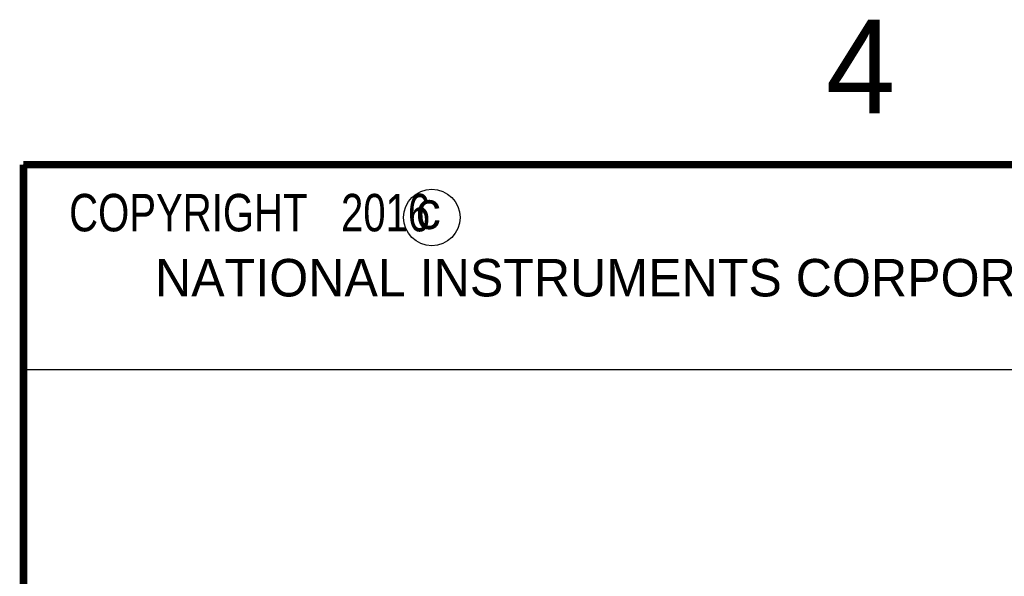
# Model space of a CAD drawing. Header units: inches. Extents: x 0 to 22, y 0 to 17.
# Tile 12 of 34: x 0.5 to 3.1, y 15.4 to 16.9. Entities that reach past the tile are written whole.
import ezdxf

# ---------------------------------------------------------------- set-up
doc = ezdxf.new("R2010")
doc.units = ezdxf.units.IN
doc.header["$LTSCALE"] = 1.21
doc.header["$MEASUREMENT"] = 0
doc.layers.get('0').update_dxf_attribs({"linetype": 'CONTINUOUS'})
doc.layers.add('DETAIL', color=7, linetype='CONTINUOUS')
doc.styles.get("Standard").update_dxf_attribs({"font": 'txt', "width": 0.8})
doc.styles.add('TEXTSTYLE_2', font='txt')

msp = doc.modelspace()

# ---------------------------------------------------------------- linework, layer by layer
at = {"color": 2, "linetype": 'CONTINUOUS'}
for p, q in [((0.4999, 16.5), (9.1249, 16.5)), ((0.4999, 16.5), (0.4999, 15.9531)), ((0.4999, 15.9531), (9.1249, 15.9531))]:
    msp.add_line(p, q, dxfattribs=at)
at = {"color": 7, "linetype": 'CONTINUOUS', "const_width": 0.02}
for points in [[(0.5, 16.5), (0.5, 0.5)], [(21.5, 16.5), (0.5, 16.5)]]:
    msp.add_lwpolyline(points, dxfattribs=at)
at = {"color": 2, "linetype": 'CONTINUOUS'}
msp.add_circle((1.5893, 16.359), 0.0754, dxfattribs=at)

# ---------------------------------------------------------------- texts
at = {"color": 2, "linetype": 'CONTINUOUS', "attachment_point": 1, "line_spacing_factor": 0.9, "style": 'TEXTSTYLE_2'}
for s, insert, char_height, width in [('4', (2.64, 16.8869), 0.25, 0.25), ('c', (1.5463, 16.428), 0.1, 0.1), ('NATIONAL INSTRUMENTS CORPORATION AND ITS LICENSORS.  ALL RIGHTS RESERVED.', (0.851, 16.2482), 0.1, 7.3)]:
    msp.add_mtext(s, dxfattribs=dict(at, insert=insert, char_height=char_height, width=width))
at = {"layer": 'DETAIL', "color": 2, "linetype": 'CONTINUOUS', "insert": (0.5624, 16.4219), "char_height": 0.1, "width": 1.44, "attachment_point": 1, "line_spacing_factor": 0.9}
msp.add_mtext('  COPYRIGHT   2016', dxfattribs=at)

doc.saveas('drawing.dxf')
